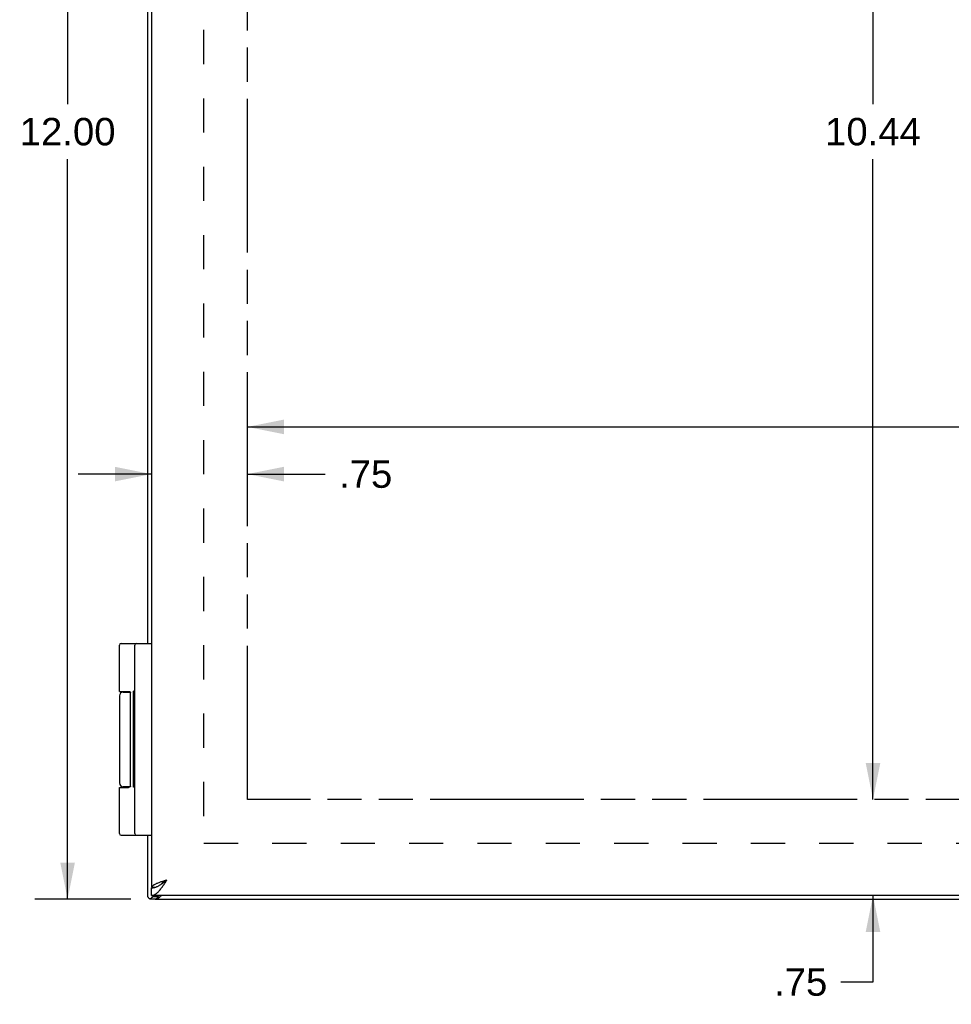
# Model space of a CAD drawing. Header units: inches. Extents: x 0 to 48.6, y 0 to 31.4.
# Tile 3 of 10: x 5.3 to 12.5, y 8.8 to 16.5. Entities that reach past the tile are written whole.
import ezdxf

# ---------------------------------------------------------------- set-up
doc = ezdxf.new("R2010")
doc.units = ezdxf.units.IN
doc.header["$LTSCALE"] = 2.671429
doc.header["$MEASUREMENT"] = 0
doc.linetypes.add('HIDDEN', pattern=[0.2, 0.1, -0.1])
doc.linetypes.add('PHANTOM', pattern=[0.8, 0.45, -0.05, 0.1, -0.05, 0.1, -0.05])
doc.layers.get('0').update_dxf_attribs({"linetype": 'CONTINUOUS'})
for name, color, linetype in [('02___PRT_ALL_AXES', 7, 'CONTINUOUS'), ('AVAIL_DOOR_SPACE', 7, 'CONTINUOUS'), ('DEFAULT_2', 8, 'HIDDEN'), ('DIMENSIONS', 7, 'CONTINUOUS')]:
    doc.layers.add(name, color=color, linetype=linetype)
doc.styles.get("Standard").update_dxf_attribs({"font": 'arial.ttf'})
doc.dimstyles.new('DIMSTYLE_1', dxfattribs={"dimtxt": 0.214286, "dimasz": 0.285714, "dimexe": 0.09, "dimexo": 0.07, "dimgap": 0.0375, "dimtad": 0, "dimtih": 1, "dimtoh": 1, "dimzin": 4, "dimdsep": 46, "dimtxsty": 'Standard', "dimblk": '_FILLED', "dimblk1": '_FILLED', "dimblk2": '_FILLED', "dimcen": 0.09, "dimazin": 1, "dimtfac": 1, "dimtofl": 0, "dimtmove": 0, "dimatfit": 3, "dimldrblk": '_FILLED', "dimfxl": 0, "dimtolj": 1, "dimtzin": 4, "dimarcsym": 0})

# ---------------------------------------------------------------- blocks, each defined once
blk = doc.blocks.new('_FILLED')
at = {"color": 0, "linetype": 'ByBlock'}
blk.add_solid([(0, 0), (-1, 0.2), (-1, -0.2)], dxfattribs=at)
blk = doc.blocks.new('*D6')
at = {"layer": 'DIMENSIONS', "color": 2, "linetype": 'Continuous'}
for p, q in [((6.1256, 21.6285), (5.3736, 21.6285)), ((5.6307, 21.6285), (5.6307, 15.8428)), ((5.6307, 9.6285), (5.6307, 15.4142)), ((6.1256, 9.6285), (5.3736, 9.6285))]:
    blk.add_line(p, q, dxfattribs=at)
at = {"layer": 'DIMENSIONS', "color": 2, "linetype": 'Continuous', "xscale": 0.2857142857, "yscale": 0.2857142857, "zscale": 0.2857142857}
for p, rotation in [((5.6307, 21.6285), 90), ((5.6307, 9.6285), 270)]:
    blk.add_blockref('_FILLED', p, dxfattribs=dict(at, rotation=rotation))
at = {"layer": 'DIMENSIONS', "color": 2, "linetype": 'Continuous', "insert": (5.6307, 15.7356), "char_height": 0.21429, "width": 0.748805, "attachment_point": 2, "line_spacing_factor": 0.9}
blk.add_mtext('12.00', dxfattribs=at)
blk = doc.blocks.new('*D15')
at = {"layer": 'DIMENSIONS', "color": 2, "linetype": 'Continuous'}
for p, q in [((11.9247, 20.8485), (11.9247, 15.8428)), ((11.9247, 10.4085), (11.9247, 15.4142))]:
    blk.add_line(p, q, dxfattribs=at)
at = {"layer": 'DIMENSIONS', "color": 2, "linetype": 'Continuous', "xscale": 0.2857142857, "yscale": 0.2857142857, "zscale": 0.2857142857}
for p, rotation in [((11.9247, 20.8485), 90), ((11.9247, 10.4085), 270)]:
    blk.add_blockref('_FILLED', p, dxfattribs=dict(at, rotation=rotation))
at = {"layer": 'DIMENSIONS', "color": 2, "linetype": 'Continuous', "insert": (11.9247, 15.7356), "char_height": 0.21429, "width": 0.748805, "attachment_point": 2, "line_spacing_factor": 0.9}
blk.add_mtext('10.44', dxfattribs=at)
blk = doc.blocks.new('*D16')
at = {"layer": 'DIMENSIONS', "color": 2, "linetype": 'Continuous'}
for p, q in [((7.0358, 13.3207), (14.4776, 13.3207)), ((20.3508, 13.3207), (15.4407, 13.3207))]:
    blk.add_line(p, q, dxfattribs=at)
at = {"layer": 'DIMENSIONS', "color": 2, "linetype": 'Continuous', "xscale": 0.2857142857, "yscale": 0.2857142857, "zscale": 0.2857142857, "rotation": 180}
blk.add_blockref('_FILLED', (7.0358, 13.3207), dxfattribs=at)
at = {"layer": 'DIMENSIONS', "color": 2, "linetype": 'Continuous', "xscale": 0.2857142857, "yscale": 0.2857142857, "zscale": 0.2857142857}
blk.add_blockref('_FILLED', (20.3508, 13.3207), dxfattribs=at)
at = {"layer": 'DIMENSIONS', "color": 2, "linetype": 'Continuous', "insert": (14.9591, 13.4279), "char_height": 0.21429, "width": 0.748805, "attachment_point": 2, "line_spacing_factor": 0.9}
blk.add_mtext('13.32', dxfattribs=at)
blk = doc.blocks.new('*D17')
at = {"layer": 'DIMENSIONS', "color": 2, "linetype": 'Continuous'}
for p, q in [((6.2858, 12.9518), (5.7144, 12.9518)), ((7.0358, 12.9518), (7.6448, 12.9518))]:
    blk.add_line(p, q, dxfattribs=at)
at = {"layer": 'DIMENSIONS', "color": 2, "linetype": 'Continuous', "xscale": 0.2857142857, "yscale": 0.2857142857, "zscale": 0.2857142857}
blk.add_blockref('_FILLED', (6.2858, 12.9518), dxfattribs=at)
at = {"layer": 'DIMENSIONS', "color": 2, "linetype": 'Continuous', "xscale": 0.2857142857, "yscale": 0.2857142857, "zscale": 0.2857142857, "rotation": 180}
blk.add_blockref('_FILLED', (7.0358, 12.9518), dxfattribs=at)
at = {"layer": 'DIMENSIONS', "color": 2, "linetype": 'Continuous', "insert": (7.7519, 13.0589), "char_height": 0.21429, "width": 0.415826, "attachment_point": 1, "line_spacing_factor": 0.9}
blk.add_mtext('.75', dxfattribs=at)
blk = doc.blocks.new('*D19')
at = {"layer": 'DIMENSIONS', "color": 2, "linetype": 'Continuous'}
for p, q in [((11.9247, 10.4085), (11.9247, 10.9799)), ((11.9247, 9.6585), (11.9247, 8.9818)), ((11.9247, 8.9818), (11.6747, 8.9818))]:
    blk.add_line(p, q, dxfattribs=at)
at = {"layer": 'DIMENSIONS', "color": 2, "linetype": 'Continuous', "xscale": 0.2857142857, "yscale": 0.2857142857, "zscale": 0.2857142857}
for p, rotation in [((11.9247, 10.4085), 270), ((11.9247, 9.6585), 90)]:
    blk.add_blockref('_FILLED', p, dxfattribs=dict(at, rotation=rotation))
at = {"layer": 'DIMENSIONS', "color": 2, "linetype": 'Continuous', "insert": (11.5675, 9.0889), "char_height": 0.21429, "width": 0.415826, "attachment_point": 3, "line_spacing_factor": 0.9}
blk.add_mtext('.75', dxfattribs=at)

msp = doc.modelspace()

# ---------------------------------------------------------------- linework, layer by layer
at = {"color": 3, "linetype": 'Continuous'}
for p, q in [((6.2858, 21.5335), (6.2858, 9.7235)), ((6.2563, 19.6285), (6.2563, 11.6285)), ((6.2563, 10.1285), (6.2563, 9.6495)), ((6.2868, 9.7235), (6.2858, 9.7235)), ((22.2258, 9.6585), (6.2858, 9.6585)), ((6.2992, 9.6494), (6.3081, 9.6585)), ((6.3163, 9.6285), (22.1963, 9.6285))]:
    msp.add_line(p, q, dxfattribs=at)
at = {"color": 7, "linetype": 'Continuous'}
for p, q in [((6.049, 11.6285), (6.2858, 11.6285)), ((6.1558, 10.1415), (6.1558, 11.6155)), ((6.066, 11.2485), (6.1199, 11.2485)), ((6.1215, 10.5135), (6.1215, 11.2435)), ((6.036, 10.5035), (6.1058, 10.5035)), ((6.1199, 10.5085), (6.066, 10.5085)), ((6.049, 10.1285), (6.2858, 10.1285)), ((6.2858, 9.6585), (6.2858, 9.7185)), ((6.2868, 9.7235), (6.3171, 9.7235)), ((6.2732, 9.6333), (6.3247, 9.6333)), ((6.2992, 9.6494), (6.3378, 9.6494)), ((6.3163, 9.6285), (6.3163, 9.6333)), ((6.3256, 9.6285), (6.3256, 9.6333)), ((6.3378, 9.6494), (6.3467, 9.6585))]:
    msp.add_line(p, q, dxfattribs=at)
for points in [[(6.036, 11.2535), (6.1058, 11.2535), (6.1064, 11.2535), (6.107, 11.2534), (6.1076, 11.2534), (6.1081, 11.2534), (6.1087, 11.2534), (6.1092, 11.2533), (6.1097, 11.2533), (6.1102, 11.2532), (6.1107, 11.2532), (6.1111, 11.2531), (6.1115, 11.253), (6.1119, 11.253), (6.1123, 11.2529), (6.1127, 11.2528), (6.113, 11.2527), (6.1134, 11.2526), (6.1137, 11.2526), (6.114, 11.2525), (6.1143, 11.2524), (6.1146, 11.2523), (6.1149, 11.2522), (6.1151, 11.2521), (6.1154, 11.252), (6.1156, 11.2519), (6.1159, 11.2518), (6.1161, 11.2516), (6.1163, 11.2515), (6.1165, 11.2514), (6.1167, 11.2513), (6.1169, 11.2512), (6.1171, 11.2511), (6.1173, 11.251), (6.1175, 11.2508), (6.1177, 11.2507), (6.1178, 11.2506), (6.118, 11.2505), (6.1181, 11.2504), (6.1183, 11.2502), (6.1184, 11.2501), (6.1186, 11.25), (6.1187, 11.2499), (6.1188, 11.2498), (6.1189, 11.2496), (6.1191, 11.2495), (6.1192, 11.2494), (6.1193, 11.2493), (6.1194, 11.2491), (6.1195, 11.249), (6.1196, 11.2489), (6.1197, 11.2488), (6.1198, 11.2486), (6.1199, 11.2485), (6.1199, 11.2484), (6.12, 11.2483), (6.1201, 11.2482), (6.1202, 11.248), (6.1202, 11.2479), (6.1203, 11.2478), (6.1204, 11.2477), (6.1204, 11.2476), (6.1205, 11.2474), (6.1206, 11.2473), (6.1206, 11.2472), (6.1207, 11.2471), (6.1207, 11.247), (6.1208, 11.2469), (6.1208, 11.2468), (6.1209, 11.2466), (6.1209, 11.2465), (6.121, 11.2464), (6.121, 11.2463), (6.121, 11.2462), (6.1211, 11.2461), (6.1211, 11.246), (6.1211, 11.2458), (6.1212, 11.2457), (6.1212, 11.2456), (6.1212, 11.2455), (6.1212, 11.2454), (6.1213, 11.2453), (6.1213, 11.2452), (6.1213, 11.2451), (6.1213, 11.245), (6.1213, 11.2449), (6.1214, 11.2448), (6.1214, 11.2446), (6.1214, 11.2445), (6.1214, 11.2444), (6.1214, 11.2443), (6.1214, 11.2442), (6.1214, 11.2441), (6.1214, 11.244), (6.1214, 11.2439), (6.1214, 11.2438), (6.1215, 11.2437), (6.1215, 11.2436), (6.1215, 11.2435)], [(6.1215, 10.5135), (6.1215, 10.5134), (6.1215, 10.5133), (6.1214, 10.5131), (6.1214, 10.513), (6.1214, 10.5129), (6.1214, 10.5128), (6.1214, 10.5127), (6.1214, 10.5126), (6.1214, 10.5125), (6.1214, 10.5124), (6.1214, 10.5123), (6.1214, 10.5122), (6.1213, 10.5121), (6.1213, 10.512), (6.1213, 10.5119), (6.1213, 10.5117), (6.1213, 10.5116), (6.1212, 10.5115), (6.1212, 10.5114), (6.1212, 10.5113), (6.1212, 10.5112), (6.1211, 10.5111), (6.1211, 10.511), (6.1211, 10.5109), (6.121, 10.5108), (6.121, 10.5106), (6.121, 10.5105), (6.1209, 10.5104), (6.1209, 10.5103), (6.1208, 10.5102), (6.1208, 10.5101), (6.1207, 10.51), (6.1207, 10.5098), (6.1206, 10.5097), (6.1206, 10.5096), (6.1205, 10.5095), (6.1204, 10.5094), (6.1204, 10.5092), (6.1203, 10.5091), (6.1202, 10.509), (6.1202, 10.5089), (6.1201, 10.5088), (6.12, 10.5086), (6.1199, 10.5085), (6.1199, 10.5084), (6.1198, 10.5083), (6.1197, 10.5082), (6.1196, 10.508), (6.1195, 10.5079), (6.1194, 10.5078), (6.1193, 10.5077), (6.1192, 10.5076), (6.1191, 10.5074), (6.1189, 10.5073), (6.1188, 10.5072), (6.1187, 10.5071), (6.1186, 10.5069), (6.1184, 10.5068), (6.1183, 10.5067), (6.1181, 10.5066), (6.118, 10.5064), (6.1178, 10.5063), (6.1177, 10.5062), (6.1175, 10.5061), (6.1173, 10.506), (6.1171, 10.5059), (6.1169, 10.5057), (6.1167, 10.5056), (6.1165, 10.5055), (6.1163, 10.5054), (6.1161, 10.5053), (6.1159, 10.5052), (6.1156, 10.5051), (6.1154, 10.505), (6.1151, 10.5049), (6.1149, 10.5048), (6.1146, 10.5047), (6.1143, 10.5046), (6.114, 10.5045), (6.1137, 10.5044), (6.1134, 10.5043), (6.113, 10.5042), (6.1127, 10.5041), (6.1123, 10.504), (6.1119, 10.504), (6.1115, 10.5039), (6.1111, 10.5038), (6.1107, 10.5038), (6.1102, 10.5037), (6.1097, 10.5037), (6.1092, 10.5036), (6.1087, 10.5036), (6.1081, 10.5035), (6.1076, 10.5035), (6.107, 10.5035), (6.1064, 10.5035), (6.1058, 10.5035)], [(6.2858, 9.7185), (6.2901, 9.7186), (6.2944, 9.7188), (6.2986, 9.7193), (6.3029, 9.72), (6.3072, 9.7208), (6.3115, 9.7218), (6.3158, 9.723), (6.3201, 9.7244), (6.3244, 9.726), (6.3286, 9.7277), (6.3329, 9.7295), (6.3372, 9.7316), (6.3415, 9.7337), (6.3458, 9.736), (6.35, 9.7385), (6.3543, 9.741), (6.3586, 9.7437), (6.3629, 9.7465), (6.3672, 9.7494), (6.3715, 9.7524), (6.3758, 9.7555), (6.3801, 9.7586), (6.3843, 9.7619), (6.3886, 9.7651), (6.3929, 9.7684), (6.3972, 9.7717), (6.4015, 9.7751), (6.4058, 9.7785)], [(6.4058, 9.7785), (6.4019, 9.776), (6.3979, 9.7735), (6.3941, 9.771), (6.3903, 9.7685), (6.3865, 9.766), (6.3828, 9.7635), (6.3792, 9.761), (6.3758, 9.7585), (6.3724, 9.756), (6.3693, 9.7535), (6.3662, 9.751), (6.3634, 9.7485), (6.3607, 9.746), (6.3582, 9.7435), (6.3582, 9.7434)], [(6.3247, 9.6333), (6.3252, 9.6333), (6.3258, 9.6335), (6.3264, 9.6338), (6.327, 9.6341), (6.3277, 9.6346), (6.3283, 9.6353), (6.329, 9.636), (6.3297, 9.637), (6.3304, 9.638)], [(6.3378, 9.6494), (6.3364, 9.6475), (6.3352, 9.6456), (6.3339, 9.6437), (6.3327, 9.6418), (6.3315, 9.6399), (6.3304, 9.638)]]:
    msp.add_lwpolyline(points, dxfattribs=at)
at = {"color": 3, "linetype": 'Continuous'}
for points in [[(6.2858, 9.6585), (6.2901, 9.6587), (6.2944, 9.6592), (6.2986, 9.6602), (6.3029, 9.6615), (6.3072, 9.6632), (6.3115, 9.6652), (6.3158, 9.6676), (6.3201, 9.6704), (6.3244, 9.6734), (6.3286, 9.6769), (6.3329, 9.6806), (6.3372, 9.6846), (6.3415, 9.689), (6.3458, 9.6936), (6.35, 9.6985), (6.3543, 9.7036), (6.3586, 9.709), (6.3629, 9.7146), (6.3672, 9.7204), (6.3715, 9.7264), (6.3758, 9.7325), (6.3801, 9.7388), (6.3843, 9.7452), (6.3886, 9.7518), (6.3929, 9.7584), (6.3972, 9.765), (6.4015, 9.7717), (6.4058, 9.7785)], [(6.4058, 9.7785), (6.3991, 9.7764), (6.3925, 9.7742), (6.3859, 9.7721), (6.3794, 9.77), (6.373, 9.7679), (6.3666, 9.7658), (6.3604, 9.7637), (6.3543, 9.7615), (6.3484, 9.7594), (6.3427, 9.7573), (6.3371, 9.7552), (6.3318, 9.7531), (6.3267, 9.751), (6.3218, 9.7489), (6.3172, 9.7467), (6.3128, 9.7446), (6.3088, 9.7425), (6.305, 9.7404), (6.3016, 9.7383), (6.2984, 9.7362), (6.2956, 9.734), (6.2932, 9.7319), (6.291, 9.7298), (6.2893, 9.7277), (6.2879, 9.7256), (6.2868, 9.7235)], [(6.2644, 9.6384), (6.2631, 9.6404), (6.2618, 9.6423), (6.2606, 9.6439), (6.2596, 9.6454), (6.2586, 9.6466), (6.2578, 9.6477), (6.2572, 9.6485), (6.2567, 9.649), (6.2564, 9.6494), (6.2563, 9.6495)], [(6.2644, 9.6384), (6.2652, 9.6372), (6.2662, 9.6361), (6.2673, 9.6352), (6.2685, 9.6344), (6.2699, 9.6338), (6.2713, 9.6335), (6.2729, 9.6333), (6.2732, 9.6333)], [(6.2732, 9.6333), (6.2745, 9.6334), (6.2762, 9.6337), (6.2779, 9.6342), (6.2796, 9.6349), (6.2813, 9.6358), (6.2829, 9.6368), (6.2844, 9.638)], [(6.2992, 9.6494), (6.2966, 9.6475), (6.294, 9.6456), (6.2915, 9.6437), (6.289, 9.6418), (6.2867, 9.6399), (6.2844, 9.638)], [(6.3636, 9.6585), (6.3631, 9.6579), (6.3589, 9.6538), (6.3549, 9.65), (6.3512, 9.6464), (6.3478, 9.6431), (6.3445, 9.6401), (6.3415, 9.6374), (6.3387, 9.6351), (6.3361, 9.6331), (6.3336, 9.6314), (6.3314, 9.6301), (6.3293, 9.6292), (6.3273, 9.6287), (6.3256, 9.6285)]]:
    msp.add_lwpolyline(points, dxfattribs=at)
at = {"color": 7, "linetype": 'Continuous'}
for centre, radius, start, end in [((6.049, 11.6155), 0.013, 90, 180), ((6.1688, 11.6155), 0.013, 90, 180), ((6.066, 11.2185), 0.03, 90, 180), ((6.066, 10.5385), 0.03, 180, 270), ((6.049, 10.1415), 0.013, 180, 270), ((6.1688, 10.1415), 0.013, 180, 270)]:
    msp.add_arc(centre, radius, start, end, dxfattribs=at)
at = {"layer": '02___PRT_ALL_AXES', "color": 7, "linetype": 'Continuous'}
for p, q in [((6.036, 11.2535), (6.036, 11.6155)), ((6.1155, 11.2519), (6.1155, 11.2485)), ((6.1458, 10.5053), (6.1458, 11.2545)), ((6.1558, 11.2545), (6.1458, 11.2545)), ((6.1558, 11.2491), (6.1458, 11.2491)), ((6.036, 11.2185), (6.036, 10.5385)), ((6.1558, 11.1511), (6.1458, 11.1511)), ((6.1558, 11.0031), (6.1458, 11.0031)), ((6.1558, 10.768), (6.1458, 10.768)), ((6.1558, 10.7536), (6.1458, 10.7536)), ((6.036, 10.1415), (6.036, 10.5035)), ((6.1155, 10.5085), (6.1155, 10.505)), ((6.1558, 10.5053), (6.1458, 10.5053))]:
    msp.add_line(p, q, dxfattribs=at)
at = {"layer": 'AVAIL_DOOR_SPACE', "color": 4, "linetype": 'PHANTOM'}
for p, q in [((7.0358, 10.4085), (7.0358, 20.8485)), ((20.3508, 10.4085), (7.0358, 10.4085))]:
    msp.add_line(p, q, dxfattribs=at)
at = {"layer": 'DEFAULT_2', "color": 8, "linetype": 'HIDDEN'}
for p, q in [((6.694, 21.2314), (6.694, 10.0255)), ((6.6963, 10.0661), (21.8163, 10.0661))]:
    msp.add_line(p, q, dxfattribs=at)

# ---------------------------------------------------------------- dimensions: what is measured, and where the dimension line sits
at = {"layer": 'DIMENSIONS', "color": 2, "linetype": 'Continuous'}
for base, p1, p2, angle, picture, middle in [((5.6307, 21.6285), (6.1956, 9.6285), (6.1956, 21.6285), 90, '*D6', (5.6398, 15.6273)), ((11.9247, 10.4085), (7.0358, 20.8485), (7.0358, 10.4085), 270, '*D15', (11.9338, 15.6273)), ((11.9247, 9.6585), (7.0358, 10.4085), (6.3758, 9.6585), 270, '*D19', (11.3667, 8.979))]:
    dim = msp.add_linear_dim(base=base, p1=p1, p2=p2, angle=angle, dimstyle='DIMSTYLE_1', dxfattribs=at)
    dim.commit()
    dim.dimension.update_dxf_attribs({"geometry": picture, "text_midpoint": middle, "dimtype": 160})
for base, p1, p2, picture, middle in [((20.3507801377, 13.3207389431), (7.0357801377, 10.4084670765), (20.3507801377, 10.4084670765), '*D16', (14.9670415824, 13.3195444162)), ((7.0358, 12.9518), (6.2858, 9.7235), (7.0358, 10.4085), '*D17', (7.9669, 12.949))]:
    dim = msp.add_linear_dim(base=base, p1=p1, p2=p2, dimstyle='DIMSTYLE_1', dxfattribs=at)
    dim.commit()
    dim.dimension.update_dxf_attribs({"geometry": picture, "text_midpoint": middle, "dimtype": 160})

doc.saveas('drawing.dxf')
